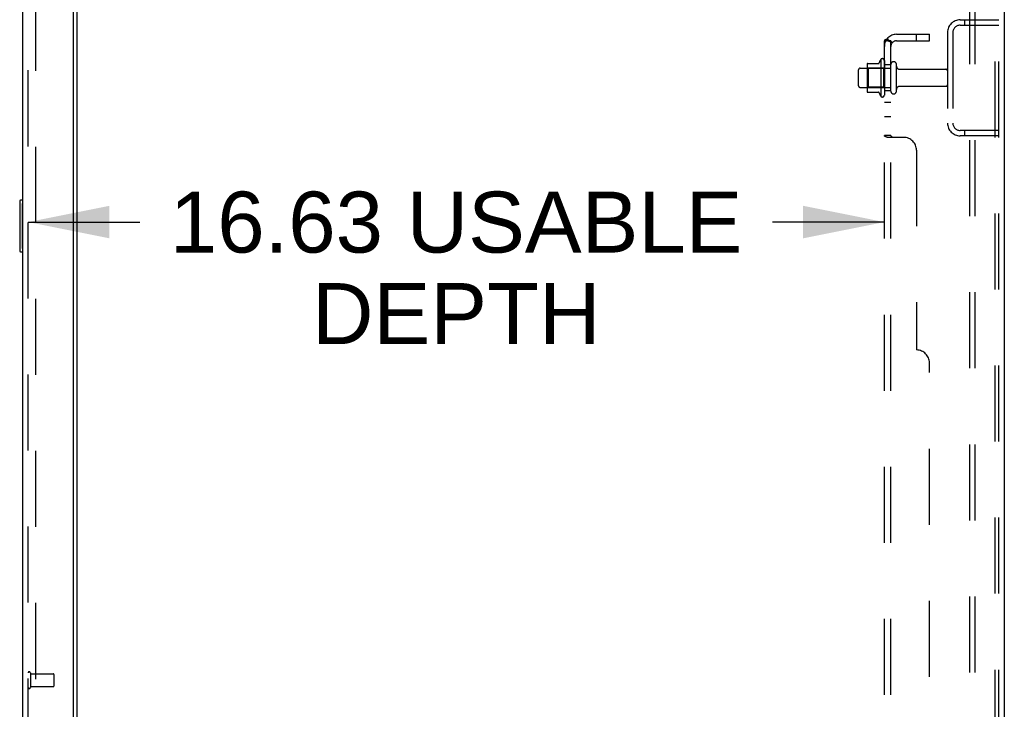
# Model space of a CAD drawing. Header units: inches. Extents: x 0 to 268, y 0 to 174.
# Tile 75 of 79: x 149 to 169, y 111 to 125. Entities that reach past the tile are written whole.
import ezdxf

# ---------------------------------------------------------------- set-up
doc = ezdxf.new("R2010")
doc.units = ezdxf.units.IN
doc.header["$LTSCALE"] = 14.749625
doc.header["$MEASUREMENT"] = 0
doc.linetypes.add('HIDDEN', pattern=[0.2, 0.1, -0.1])
doc.layers.get('0').update_dxf_attribs({"linetype": 'CONTINUOUS'})
for name, color, linetype in [('DEFAULT_2', 8, 'HIDDEN'), ('DIMENSIONS', 7, 'CONTINUOUS'), ('LEFTHAND_DOOR_ASSEMBLY', 7, 'CONTINUOUS'), ('RIGHTHAND_DOOR_ASSEMBLY', 7, 'CONTINUOUS'), ('SUBPANEL', 7, 'CONTINUOUS')]:
    doc.layers.add(name, color=color, linetype=linetype)
doc.styles.get("Standard").update_dxf_attribs({"font": 'arial.ttf'})
doc.dimstyles.new('DIMSTYLE_1', dxfattribs={"dimtxt": 1.183125, "dimasz": 1.5775, "dimexe": 0.09, "dimexo": 0.07, "dimgap": 0.0375, "dimtad": 0, "dimtih": 1, "dimtoh": 1, "dimzin": 4, "dimdsep": 46, "dimtxsty": 'Standard', "dimblk": '_FILLED', "dimblk1": '_FILLED', "dimblk2": '_FILLED', "dimcen": 0.09, "dimadec": 3, "dimazin": 1, "dimtfac": 1, "dimtdec": 3, "dimtofl": 0, "dimtmove": 0, "dimatfit": 3, "dimldrblk": '_FILLED', "dimfxl": 0, "dimtolj": 1, "dimtzin": 4, "dimarcsym": 0})

# ---------------------------------------------------------------- blocks, each defined once
blk = doc.blocks.new('_FILLED')
at = {"color": 0, "linetype": 'ByBlock'}
blk.add_solid([(0, 0), (-1, 0.2), (-1, -0.2)], dxfattribs=at)
blk = doc.blocks.new('*D2')
at = {"layer": 'DIMENSIONS', "color": 2, "linetype": 'Continuous'}
for p, q in [((149.555, 120.733), (151.725, 120.733)), ((166.18, 120.733), (164.009, 120.733))]:
    blk.add_line(p, q, dxfattribs=at)
at = {"layer": 'DIMENSIONS', "color": 2, "linetype": 'Continuous', "xscale": 1.5775, "yscale": 1.5775, "zscale": 1.5775, "rotation": 180}
blk.add_blockref('_FILLED', (149.555, 120.733), dxfattribs=at)
at = {"layer": 'DIMENSIONS', "color": 2, "linetype": 'Continuous', "xscale": 1.5775, "yscale": 1.5775, "zscale": 1.5775}
blk.add_blockref('_FILLED', (166.18, 120.733), dxfattribs=at)
at = {"layer": 'DIMENSIONS', "color": 2, "linetype": 'Continuous', "insert": (157.867, 121.324), "char_height": 1.18312, "width": 11.10114, "attachment_point": 2, "line_spacing_factor": 0.9}
blk.add_mtext('16.63 USABLE\\PDEPTH', dxfattribs=at)

msp = doc.modelspace()

# ---------------------------------------------------------------- linework, layer by layer
at = {"color": 3, "linetype": 'Continuous'}
for p, q in [((168.509, 128.303), (168.509, 48.511)), ((150.509, 51.855), (150.509, 124.959))]:
    msp.add_line(p, q, dxfattribs=at)
at = {"layer": 'DEFAULT_2', "color": 8, "linetype": 'HIDDEN'}
for p, q in [((167.83, 128.22), (167.83, 48.595)), ((167.934, 128.22), (167.934, 48.595)), ((168.331, 48.625), (168.331, 128.19)), ((168.405, 48.625), (168.405, 128.19)), ((149.696, 125.142), (149.696, 51.673)), ((167.651, 124.657), (168.405, 124.657)), ((167.733, 124.657), (167.733, 124.553)), ((167.651, 124.553), (168.405, 124.553)), ((167.405, 124.411), (167.405, 122.654)), ((167.509, 124.411), (167.509, 122.654)), ((166.11, 123.888), (166.11, 123.176)), ((165.71, 123.72), (166.305, 123.72)), ((165.844, 123.788), (165.844, 123.277)), ((165.864, 123.716), (165.844, 123.736)), ((165.854, 123.81), (166.082, 123.81)), ((165.864, 123.716), (165.864, 123.349)), ((166.16, 123.716), (165.864, 123.716)), ((166.16, 123.716), (166.18, 123.736)), ((166.16, 123.716), (166.16, 123.349)), ((166.18, 123.866), (166.18, 123.198)), ((166.305, 123.275), (166.305, 123.79)), ((166.415, 123.275), (166.415, 123.79)), ((166.477, 123.697), (167.375, 123.697)), ((165.68, 123.375), (165.68, 123.69)), ((165.71, 123.345), (166.305, 123.345)), ((165.864, 123.349), (165.844, 123.329)), ((166.16, 123.349), (165.864, 123.349)), ((166.16, 123.349), (166.18, 123.329)), ((166.477, 123.367), (167.375, 123.367)), ((165.854, 123.255), (166.082, 123.255)), ((168.405, 122.511), (167.651, 122.511)), ((168.405, 122.407), (167.651, 122.407)), ((167.733, 122.511), (167.733, 122.407))]:
    msp.add_line(p, q, dxfattribs=at)
for centre, radius, start, end in [((167.651, 124.411), 0.246, 90, 180), ((167.651, 124.411), 0.142, 90, 180), ((166.71, 123.532), 0.698, 149.3369, 156.0321), ((166.141, 123.866), 0.0384, 0, 145.5503), ((165.71, 123.69), 0.03, 90, 180), ((165.854, 123.8), 0.01, 90, 174.8062), ((165.985, 123.788), 0.141, 174.7919, 180), ((166.063, 123.82), 0.01, 270, 336.0321), ((166.36, 123.79), 0.055, 360, 180), ((166.477, 123.76), 0.0625, 180, 270), ((167.375, 123.667), 0.03, 360, 90), ((165.71, 123.375), 0.03, 180, 270), ((166.477, 123.305), 0.0625, 90, 180), ((167.375, 123.397), 0.03, 270, 0), ((165.985, 123.277), 0.141, 180, 185.2081), ((165.854, 123.265), 0.01, 185.1938, 270), ((166.063, 123.245), 0.01, 23.9679, 90), ((166.71, 123.532), 0.698, 203.9679, 210.6631), ((166.141, 123.198), 0.0384, 214.4497, 360), ((166.36, 123.275), 0.055, 180, 0), ((167.651, 122.654), 0.246, 180, 270), ((167.651, 122.654), 0.142, 180, 270)]:
    msp.add_arc(centre, radius, start, end, dxfattribs=at)
at = {"layer": 'LEFTHAND_DOOR_ASSEMBLY', "color": 8, "linetype": 'HIDDEN'}
msp.add_line((149.555, 51.404), (149.555, 125.411), dxfattribs=at)
at = {"layer": 'RIGHTHAND_DOOR_ASSEMBLY', "color": 3, "linetype": 'Continuous'}
for p, q in [((150.43, 125.533), (150.43, 51.281)), ((149.451, 51.404), (149.451, 125.411))]:
    msp.add_line(p, q, dxfattribs=at)
at = {"layer": 'RIGHTHAND_DOOR_ASSEMBLY', "color": 8, "linetype": 'HIDDEN'}
for p, q in [((149.555, 51.404), (149.555, 125.411)), ((149.598, 111.986), (149.598, 111.702)), ((149.598, 111.968), (150.045, 111.968)), ((150.055, 111.958), (150.055, 111.73)), ((149.598, 111.72), (150.045, 111.72))]:
    msp.add_line(p, q, dxfattribs=at)
at = {"layer": 'RIGHTHAND_DOOR_ASSEMBLY', "color": 7, "linetype": 'Continuous'}
for p, q in [((149.391, 121.142), (149.391, 120.172)), ((149.451, 121.157), (149.406, 121.157)), ((149.438, 121.057), (149.438, 120.257)), ((149.406, 120.157), (149.451, 120.157))]:
    msp.add_line(p, q, dxfattribs=at)
for points in [[(149.436, 121.093), (149.436, 121.088), (149.437, 121.082), (149.437, 121.076), (149.437, 121.07), (149.437, 121.063), (149.438, 121.057)], [(149.438, 120.257), (149.437, 120.251), (149.437, 120.245), (149.437, 120.239), (149.437, 120.233), (149.436, 120.227), (149.436, 120.221)]]:
    msp.add_lwpolyline(points, dxfattribs=at)
for centre, start, end in [((149.406, 121.142), 90, 180), ((149.436, 121.142), 0, 90), ((149.406, 120.172), 180, 270), ((149.436, 120.172), 270, 360)]:
    msp.add_arc(centre, 0.015, start, end, dxfattribs=at)
at = {"layer": 'RIGHTHAND_DOOR_ASSEMBLY', "color": 8, "linetype": 'HIDDEN'}
for centre, radius, start, end in [((149.576, 111.986), 0.0215, 0, 180), ((150.045, 111.958), 0.01, 0, 90), ((149.576, 111.702), 0.0215, 180, 360), ((150.045, 111.73), 0.01, 270, 360)]:
    msp.add_arc(centre, radius, start, end, dxfattribs=at)
at = {"layer": 'SUBPANEL', "color": 8, "linetype": 'HIDDEN'}
for p, q in [((166.234, 124.289), (166.33, 124.21)), ((166.417, 124.376), (167.055, 124.376)), ((166.805, 124.251), (166.805, 124.376)), ((167.055, 124.251), (167.055, 124.376)), ((166.18, 52.563), (166.18, 124.251)), ((166.305, 124.251), (166.18, 124.251)), ((166.305, 52.563), (166.305, 124.251)), ((166.305, 124.231), (166.305, 124.231)), ((166.417, 124.251), (167.055, 124.251)), ((166.305, 123.782), (166.18, 123.782)), ((166.305, 123.282), (166.18, 123.282)), ((166.305, 123.054), (166.18, 123.054)), ((166.305, 122.773), (166.18, 122.773)), ((166.305, 122.411), (166.18, 122.411)), ((166.555, 122.376), (166.234, 122.376)), ((166.307, 122.405), (166.306, 122.406)), ((166.805, 122.126), (166.805, 118.251)), ((167.055, 58.813), (167.055, 118.001))]:
    msp.add_line(p, q, dxfattribs=at)
for points in [[(166.211, 124.275), (166.203, 124.271), (166.199, 124.27), (166.196, 124.268), (166.192, 124.266), (166.189, 124.264), (166.187, 124.262), (166.184, 124.26), (166.182, 124.258), (166.181, 124.256), (166.18, 124.254), (166.18, 124.253), (166.18, 124.251)], [(166.234, 124.289), (166.232, 124.287), (166.229, 124.285), (166.226, 124.282), (166.222, 124.28), (166.218, 124.278), (166.214, 124.276), (166.211, 124.275)], [(166.248, 124.251), (166.248, 124.251), (166.247, 124.251), (166.247, 124.251), (166.246, 124.251), (166.246, 124.251), (166.245, 124.251), (166.245, 124.251), (166.245, 124.251)], [(166.245, 124.251), (166.245, 124.251), (166.245, 124.251), (166.245, 124.251), (166.246, 124.251), (166.246, 124.251), (166.247, 124.251), (166.247, 124.251), (166.248, 124.251), (166.248, 124.251), (166.249, 124.25), (166.25, 124.25), (166.251, 124.25), (166.251, 124.25), (166.252, 124.25), (166.253, 124.25), (166.254, 124.25), (166.254, 124.249), (166.255, 124.249), (166.256, 124.249), (166.257, 124.249), (166.258, 124.249), (166.259, 124.248), (166.26, 124.248), (166.26, 124.248), (166.261, 124.248), (166.262, 124.247), (166.263, 124.247), (166.264, 124.247), (166.265, 124.247), (166.266, 124.246), (166.267, 124.246), (166.268, 124.246), (166.269, 124.245), (166.27, 124.245), (166.271, 124.245), (166.272, 124.244), (166.273, 124.244), (166.274, 124.244), (166.275, 124.243), (166.276, 124.243), (166.277, 124.243), (166.279, 124.242), (166.28, 124.242), (166.281, 124.241), (166.282, 124.241), (166.283, 124.241), (166.284, 124.24), (166.285, 124.24), (166.286, 124.239), (166.287, 124.239), (166.288, 124.239), (166.289, 124.238), (166.29, 124.238), (166.291, 124.237), (166.292, 124.237), (166.293, 124.236), (166.294, 124.236), (166.295, 124.236), (166.296, 124.235), (166.296, 124.235), (166.297, 124.234), (166.298, 124.234), (166.299, 124.233), (166.3, 124.233), (166.301, 124.233), (166.301, 124.232), (166.302, 124.232), (166.303, 124.231), (166.304, 124.231), (166.304, 124.231), (166.305, 124.23), (166.306, 124.23), (166.306, 124.23), (166.307, 124.229), (166.307, 124.229), (166.308, 124.229), (166.308, 124.228), (166.309, 124.228), (166.309, 124.228), (166.309, 124.228)], [(166.319, 124.228), (166.317, 124.23), (166.315, 124.232), (166.313, 124.235), (166.311, 124.237), (166.309, 124.24), (166.307, 124.242), (166.306, 124.245), (166.305, 124.247), (166.305, 124.249), (166.305, 124.251)], [(166.309, 124.228), (166.309, 124.228), (166.309, 124.228), (166.308, 124.228), (166.308, 124.228), (166.308, 124.229), (166.307, 124.229), (166.307, 124.229), (166.306, 124.23), (166.306, 124.23), (166.305, 124.231)], [(166.33, 124.21), (166.331, 124.211), (166.331, 124.212), (166.331, 124.213), (166.33, 124.214), (166.33, 124.215), (166.329, 124.216), (166.328, 124.218), (166.326, 124.22), (166.325, 124.221), (166.323, 124.223), (166.319, 124.228)], [(166.181, 122.406), (166.18, 122.408), (166.18, 122.41), (166.18, 122.411)], [(166.189, 122.398), (166.187, 122.4), (166.184, 122.402), (166.182, 122.404), (166.181, 122.406), (166.18, 122.408), (166.18, 122.41), (166.18, 122.411)], [(166.199, 122.393), (166.196, 122.395), (166.192, 122.396), (166.189, 122.398), (166.187, 122.4)], [(166.207, 122.39), (166.203, 122.391), (166.199, 122.393)], [(166.234, 122.376), (166.232, 122.378), (166.229, 122.379), (166.226, 122.381), (166.222, 122.383), (166.218, 122.385), (166.214, 122.386), (166.207, 122.39)], [(166.232, 122.378), (166.229, 122.379), (166.226, 122.381)], [(166.305, 122.408), (166.305, 122.41), (166.305, 122.411)], [(166.311, 122.402), (166.309, 122.403), (166.307, 122.405), (166.306, 122.406), (166.305, 122.408), (166.305, 122.41), (166.305, 122.411)], [(166.315, 122.399), (166.313, 122.4), (166.311, 122.402), (166.309, 122.403)], [(166.325, 122.391), (166.323, 122.393), (166.321, 122.394), (166.319, 122.396), (166.315, 122.399)], [(166.33, 122.376), (166.331, 122.378), (166.331, 122.38), (166.331, 122.382), (166.33, 122.383), (166.33, 122.385), (166.329, 122.387), (166.328, 122.388), (166.326, 122.39), (166.325, 122.391), (166.323, 122.393), (166.321, 122.394)], [(166.329, 122.387), (166.328, 122.388), (166.326, 122.39)], [(166.33, 122.376), (166.331, 122.378), (166.331, 122.38), (166.331, 122.382), (166.33, 122.383), (166.33, 122.385)]]:
    msp.add_lwpolyline(points, dxfattribs=at)
for centre, radius, start, end in [((166.417, 124.139), 0.237, 90, 180), ((166.417, 124.139), 0.112, 90, 180), ((166.555, 122.126), 0.25, 0, 90), ((166.805, 118.001), 0.25, 0, 90)]:
    msp.add_arc(centre, radius, start, end, dxfattribs=at)

# ---------------------------------------------------------------- dimensions: what is measured, and where the dimension line sits
at = {"layer": 'DIMENSIONS', "color": 2, "linetype": 'Continuous'}
dim = msp.add_linear_dim(base=(166.179842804, 120.732575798), p1=(149.554842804, 51.261162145), p2=(166.179842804, 54.438412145), text='<> USABLE\\PDEPTH', dimstyle='DIMSTYLE_1', dxfattribs=at)
dim.commit()
dim.dimension.update_dxf_attribs({"geometry": '*D2', "text_midpoint": (157.867342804, 119.845232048), "dimtype": 160})

doc.saveas('drawing.dxf')
